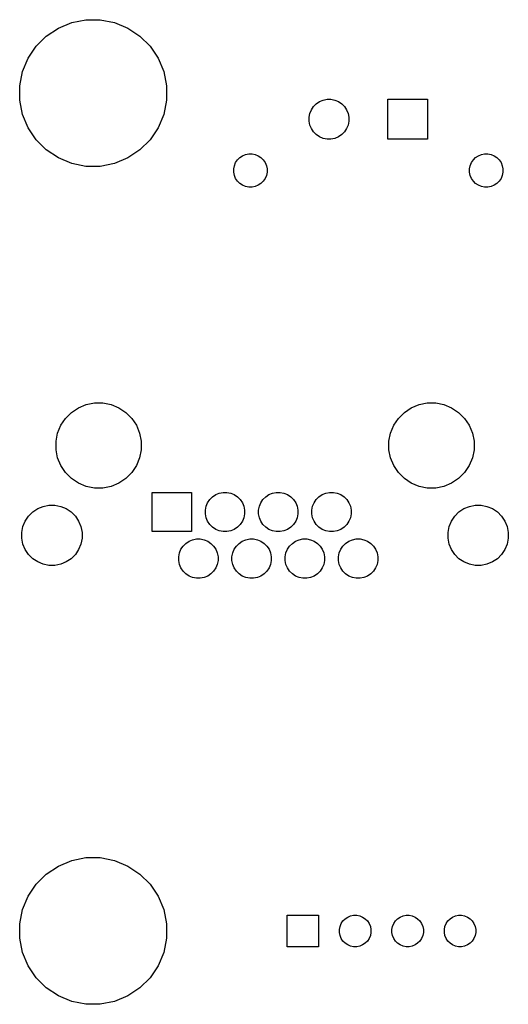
# Model space of a CAD drawing. Extents: x 52.2 to 149.8, y -66.8 to -29.2.
# Tile 1 of 5: x 52.2 to 70.8, y -66.8 to -29.2. Entities that reach past the tile are written whole.
import ezdxf

# ---------------------------------------------------------------- set-up
doc = ezdxf.new("R2010")
doc.units = 0
doc.layers.add('BLACK', color=7, linetype='CONTINUOUS')

msp = doc.modelspace()

# ---------------------------------------------------------------- linework, layer by layer
at = {"layer": 'BLACK', "linetype": 'CONTINUOUS'}
for p, q in [((53.6737, -29.5187), (54.1833, -29.3076)), ((54.1833, -29.3076), (54.7242, -29.2)), ((54.7242, -29.2), (55.2758, -29.2)), ((55.2758, -29.2), (55.8167, -29.3076)), ((55.8167, -29.3076), (56.3263, -29.5187)), ((53.2151, -29.8251), (53.6737, -29.5187)), ((56.3263, -29.5187), (56.7849, -29.8251)), ((52.8251, -30.2151), (53.2151, -29.8251)), ((56.7849, -29.8251), (57.1749, -30.2151)), ((52.5187, -30.6737), (52.8251, -30.2151)), ((57.1749, -30.2151), (57.4813, -30.6737)), ((52.3076, -31.1833), (52.5187, -30.6737)), ((57.4813, -30.6737), (57.6924, -31.1833)), ((52.2, -31.7242), (52.3076, -31.1833)), ((57.6924, -31.1833), (57.8, -31.7242)), ((52.2, -32.2758), (52.2, -31.7242)), ((57.8, -31.7242), (57.8, -32.2758)), ((52.3076, -32.8167), (52.2, -32.2758)), ((57.8, -32.2758), (57.6924, -32.8167)), ((63.5155, -32.4097), (63.64, -32.3265)), ((63.64, -32.3265), (63.7783, -32.2692)), ((63.7783, -32.2692), (63.9251, -32.24)), ((63.9251, -32.24), (64.0749, -32.24)), ((64.0749, -32.24), (64.2217, -32.2692)), ((64.2217, -32.2692), (64.36, -32.3265)), ((64.36, -32.3265), (64.4845, -32.4097)), ((66.24, -33.76), (66.24, -32.24)), ((66.24, -32.24), (67.76, -32.24)), ((67.76, -32.24), (67.76, -33.76)), ((63.2692, -32.7783), (63.3265, -32.64)), ((63.3265, -32.64), (63.4097, -32.5155)), ((63.4097, -32.5155), (63.5155, -32.4097)), ((64.4845, -32.4097), (64.5903, -32.5155)), ((64.5903, -32.5155), (64.6735, -32.64)), ((64.6735, -32.64), (64.7308, -32.7783)), ((52.5187, -33.3263), (52.3076, -32.8167)), ((57.6924, -32.8167), (57.4813, -33.3263)), ((63.24, -32.9251), (63.2692, -32.7783)), ((63.24, -33.0749), (63.24, -32.9251)), ((63.2692, -33.2217), (63.24, -33.0749)), ((64.7308, -32.7783), (64.76, -32.9251)), ((64.76, -33.0749), (64.7308, -33.2217)), ((64.76, -32.9251), (64.76, -33.0749)), ((52.8251, -33.7849), (52.5187, -33.3263)), ((57.4813, -33.3263), (57.1749, -33.7849)), ((63.3265, -33.36), (63.2692, -33.2217)), ((63.4097, -33.4845), (63.3265, -33.36)), ((64.6735, -33.36), (64.5903, -33.4845)), ((64.7308, -33.2217), (64.6735, -33.36)), ((53.2151, -34.1749), (52.8251, -33.7849)), ((57.1749, -33.7849), (56.7849, -34.1749)), ((63.5155, -33.5903), (63.4097, -33.4845)), ((63.64, -33.6735), (63.5155, -33.5903)), ((63.7783, -33.7308), (63.64, -33.6735)), ((63.9251, -33.76), (63.7783, -33.7308)), ((64.0749, -33.76), (63.9251, -33.76)), ((64.2217, -33.7308), (64.0749, -33.76)), ((64.36, -33.6735), (64.2217, -33.7308)), ((64.4845, -33.5903), (64.36, -33.6735)), ((64.5903, -33.4845), (64.4845, -33.5903)), ((67.76, -33.76), (66.24, -33.76)), ((53.6737, -34.4813), (53.2151, -34.1749)), ((56.7849, -34.1749), (56.3263, -34.4813)), ((54.1833, -34.6924), (53.6737, -34.4813)), ((56.3263, -34.4813), (55.8167, -34.6924)), ((60.4373, -34.6592), (60.5068, -34.5552)), ((60.5068, -34.5552), (60.5952, -34.4668)), ((60.5952, -34.4668), (60.6992, -34.3973)), ((60.6992, -34.3973), (60.8148, -34.3494)), ((60.8148, -34.3494), (60.9375, -34.325)), ((60.9375, -34.325), (61.0625, -34.325)), ((61.0625, -34.325), (61.1852, -34.3494)), ((61.1852, -34.3494), (61.3008, -34.3973)), ((61.3008, -34.3973), (61.4048, -34.4668)), ((61.4048, -34.4668), (61.4932, -34.5552)), ((61.4932, -34.5552), (61.5627, -34.6592)), ((69.4373, -34.6592), (69.5068, -34.5552)), ((69.5068, -34.5552), (69.5952, -34.4668)), ((69.5952, -34.4668), (69.6992, -34.3973)), ((69.6992, -34.3973), (69.8148, -34.3494)), ((69.8148, -34.3494), (69.9375, -34.325)), ((69.9375, -34.325), (70.0625, -34.325)), ((70.0625, -34.325), (70.1852, -34.3494)), ((70.1852, -34.3494), (70.3008, -34.3973)), ((70.3008, -34.3973), (70.4048, -34.4668)), ((70.4048, -34.4668), (70.4932, -34.5552)), ((70.4932, -34.5552), (70.5627, -34.6592)), ((54.7242, -34.8), (54.1833, -34.6924)), ((55.2758, -34.8), (54.7242, -34.8)), ((55.8167, -34.6924), (55.2758, -34.8)), ((60.365, -34.8975), (60.3894, -34.7748)), ((60.365, -35.0225), (60.365, -34.8975)), ((60.3894, -34.7748), (60.4373, -34.6592)), ((61.5627, -34.6592), (61.6106, -34.7748)), ((61.6106, -34.7748), (61.635, -34.8975)), ((61.635, -34.8975), (61.635, -35.0225)), ((69.365, -34.8975), (69.3894, -34.7748)), ((69.365, -35.0225), (69.365, -34.8975)), ((69.3894, -34.7748), (69.4373, -34.6592)), ((70.5627, -34.6592), (70.6106, -34.7748)), ((70.6106, -34.7748), (70.635, -34.8975)), ((70.635, -34.8975), (70.635, -35.0225)), ((60.3894, -35.1452), (60.365, -35.0225)), ((60.4373, -35.2608), (60.3894, -35.1452)), ((60.5068, -35.3648), (60.4373, -35.2608)), ((61.5627, -35.2608), (61.4932, -35.3648)), ((61.6106, -35.1452), (61.5627, -35.2608)), ((61.635, -35.0225), (61.6106, -35.1452)), ((69.3894, -35.1452), (69.365, -35.0225)), ((69.4373, -35.2608), (69.3894, -35.1452)), ((69.5068, -35.3648), (69.4373, -35.2608)), ((70.5627, -35.2608), (70.4932, -35.3648)), ((70.6106, -35.1452), (70.5627, -35.2608)), ((70.635, -35.0225), (70.6106, -35.1452)), ((60.5952, -35.4532), (60.5068, -35.3648)), ((60.6992, -35.5227), (60.5952, -35.4532)), ((60.8148, -35.5706), (60.6992, -35.5227)), ((60.9375, -35.595), (60.8148, -35.5706)), ((61.0625, -35.595), (60.9375, -35.595)), ((61.1852, -35.5706), (61.0625, -35.595)), ((61.3008, -35.5227), (61.1852, -35.5706)), ((61.4048, -35.4532), (61.3008, -35.5227)), ((61.4932, -35.3648), (61.4048, -35.4532)), ((69.5952, -35.4532), (69.5068, -35.3648)), ((69.6992, -35.5227), (69.5952, -35.4532)), ((69.8148, -35.5706), (69.6992, -35.5227)), ((69.9375, -35.595), (69.8148, -35.5706)), ((70.0625, -35.595), (69.9375, -35.595)), ((70.1852, -35.5706), (70.0625, -35.595)), ((70.3008, -35.5227), (70.1852, -35.5706)), ((70.4048, -35.4532), (70.3008, -35.5227)), ((70.4932, -35.3648), (70.4048, -35.4532)), ((54.4403, -44.0199), (54.736, -43.8974)), ((54.736, -43.8974), (55.05, -43.835)), ((55.05, -43.835), (55.37, -43.835)), ((55.37, -43.835), (55.684, -43.8974)), ((55.684, -43.8974), (55.9797, -44.0199)), ((67.1403, -44.0199), (67.436, -43.8974)), ((67.436, -43.8974), (67.75, -43.835)), ((67.75, -43.835), (68.07, -43.835)), ((68.07, -43.835), (68.384, -43.8974)), ((68.384, -43.8974), (68.6797, -44.0199)), ((53.9478, -44.4241), (54.1741, -44.1978)), ((54.1741, -44.1978), (54.4403, -44.0199)), ((55.9797, -44.0199), (56.2459, -44.1978)), ((56.2459, -44.1978), (56.4722, -44.4241)), ((66.6478, -44.4241), (66.8741, -44.1978)), ((66.8741, -44.1978), (67.1403, -44.0199)), ((68.6797, -44.0199), (68.9459, -44.1978)), ((68.9459, -44.1978), (69.1722, -44.4241)), ((53.6474, -44.986), (53.7699, -44.6903)), ((53.7699, -44.6903), (53.9478, -44.4241)), ((56.4722, -44.4241), (56.6501, -44.6903)), ((56.6501, -44.6903), (56.7726, -44.986)), ((66.3474, -44.986), (66.4699, -44.6903)), ((66.4699, -44.6903), (66.6478, -44.4241)), ((69.1722, -44.4241), (69.3501, -44.6903)), ((69.3501, -44.6903), (69.4726, -44.986)), ((53.585, -45.3), (53.6474, -44.986)), ((56.7726, -44.986), (56.835, -45.3)), ((66.285, -45.3), (66.3474, -44.986)), ((69.4726, -44.986), (69.535, -45.3)), ((53.585, -45.62), (53.585, -45.3)), ((56.835, -45.3), (56.835, -45.62)), ((66.285, -45.62), (66.285, -45.3)), ((69.535, -45.3), (69.535, -45.62)), ((53.6474, -45.934), (53.585, -45.62)), ((56.835, -45.62), (56.7726, -45.934)), ((66.3474, -45.934), (66.285, -45.62)), ((69.535, -45.62), (69.4726, -45.934)), ((53.7699, -46.2297), (53.6474, -45.934)), ((53.9478, -46.4959), (53.7699, -46.2297)), ((56.6501, -46.2297), (56.4722, -46.4959)), ((56.7726, -45.934), (56.6501, -46.2297)), ((66.4699, -46.2297), (66.3474, -45.934)), ((66.6478, -46.4959), (66.4699, -46.2297)), ((69.3501, -46.2297), (69.1722, -46.4959)), ((69.4726, -45.934), (69.3501, -46.2297)), ((54.1741, -46.7222), (53.9478, -46.4959)), ((56.4722, -46.4959), (56.2459, -46.7222)), ((66.8741, -46.7222), (66.6478, -46.4959)), ((69.1722, -46.4959), (68.9459, -46.7222)), ((54.4403, -46.9001), (54.1741, -46.7222)), ((54.736, -47.0226), (54.4403, -46.9001)), ((55.9797, -46.9001), (55.684, -47.0226)), ((56.2459, -46.7222), (55.9797, -46.9001)), ((67.1403, -46.9001), (66.8741, -46.7222)), ((67.436, -47.0226), (67.1403, -46.9001)), ((68.6797, -46.9001), (68.384, -47.0226)), ((68.9459, -46.7222), (68.6797, -46.9001)), ((55.05, -47.085), (54.736, -47.0226)), ((55.37, -47.085), (55.05, -47.085)), ((55.684, -47.0226), (55.37, -47.085)), ((57.25, -48.75), (57.25, -47.25)), ((57.25, -47.25), (58.75, -47.25)), ((58.75, -47.25), (58.75, -48.75)), ((59.5539, -47.4174), (59.6767, -47.3354)), ((59.6767, -47.3354), (59.8132, -47.2788)), ((59.8132, -47.2788), (59.9581, -47.25)), ((59.9581, -47.25), (60.1059, -47.25)), ((60.1059, -47.25), (60.2508, -47.2788)), ((60.2508, -47.2788), (60.3873, -47.3354)), ((60.3873, -47.3354), (60.5101, -47.4174)), ((61.5859, -47.4174), (61.7087, -47.3354)), ((61.7087, -47.3354), (61.8452, -47.2788)), ((61.8452, -47.2788), (61.9901, -47.25)), ((61.9901, -47.25), (62.1379, -47.25)), ((62.1379, -47.25), (62.2828, -47.2788)), ((62.2828, -47.2788), (62.4193, -47.3354)), ((62.4193, -47.3354), (62.5421, -47.4174)), ((63.6179, -47.4174), (63.7407, -47.3354)), ((63.7407, -47.3354), (63.8772, -47.2788)), ((63.8772, -47.2788), (64.0221, -47.25)), ((64.0221, -47.25), (64.1699, -47.25)), ((64.1699, -47.25), (64.3148, -47.2788)), ((64.3148, -47.2788), (64.4513, -47.3354)), ((64.4513, -47.3354), (64.5741, -47.4174)), ((67.75, -47.085), (67.436, -47.0226)), ((68.07, -47.085), (67.75, -47.085)), ((68.384, -47.0226), (68.07, -47.085)), ((53.0946, -47.7842), (53.3167, -47.74)), ((53.3167, -47.74), (53.5433, -47.74)), ((53.5433, -47.74), (53.7654, -47.7842)), ((59.3108, -47.7812), (59.3674, -47.6447)), ((59.3674, -47.6447), (59.4494, -47.5219)), ((59.4494, -47.5219), (59.5539, -47.4174)), ((60.5101, -47.4174), (60.6146, -47.5219)), ((60.6146, -47.5219), (60.6966, -47.6447)), ((60.6966, -47.6447), (60.7532, -47.7812)), ((61.3428, -47.7812), (61.3994, -47.6447)), ((61.3994, -47.6447), (61.4814, -47.5219)), ((61.4814, -47.5219), (61.5859, -47.4174)), ((62.5421, -47.4174), (62.6466, -47.5219)), ((62.6466, -47.5219), (62.7286, -47.6447)), ((62.7286, -47.6447), (62.7852, -47.7812)), ((63.3748, -47.7812), (63.4314, -47.6447)), ((63.4314, -47.6447), (63.5134, -47.5219)), ((63.5134, -47.5219), (63.6179, -47.4174)), ((64.5741, -47.4174), (64.6786, -47.5219)), ((64.6786, -47.5219), (64.7606, -47.6447)), ((64.7606, -47.6447), (64.8172, -47.7812)), ((69.3546, -47.7842), (69.5767, -47.74)), ((69.5767, -47.74), (69.8033, -47.74)), ((69.8033, -47.74), (70.0254, -47.7842)), ((52.5367, -48.1569), (52.6969, -47.9967)), ((52.6969, -47.9967), (52.8853, -47.8709)), ((52.8853, -47.8709), (53.0946, -47.7842)), ((53.7654, -47.7842), (53.9747, -47.8709)), ((53.9747, -47.8709), (54.1631, -47.9967)), ((54.1631, -47.9967), (54.3233, -48.1569)), ((59.282, -47.9261), (59.3108, -47.7812)), ((59.282, -48.0739), (59.282, -47.9261)), ((59.3108, -48.2188), (59.282, -48.0739)), ((60.7532, -47.7812), (60.782, -47.9261)), ((60.782, -48.0739), (60.7532, -48.2188)), ((60.782, -47.9261), (60.782, -48.0739)), ((61.314, -47.9261), (61.3428, -47.7812)), ((61.314, -48.0739), (61.314, -47.9261)), ((61.3428, -48.2188), (61.314, -48.0739)), ((62.7852, -47.7812), (62.814, -47.9261)), ((62.814, -48.0739), (62.7852, -48.2188)), ((62.814, -47.9261), (62.814, -48.0739)), ((63.346, -47.9261), (63.3748, -47.7812)), ((63.346, -48.0739), (63.346, -47.9261)), ((63.3748, -48.2188), (63.346, -48.0739)), ((64.8172, -47.7812), (64.846, -47.9261)), ((64.846, -48.0739), (64.8172, -48.2188)), ((64.846, -47.9261), (64.846, -48.0739)), ((68.7967, -48.1569), (68.9569, -47.9967)), ((68.9569, -47.9967), (69.1453, -47.8709)), ((69.1453, -47.8709), (69.3546, -47.7842)), ((70.0254, -47.7842), (70.2347, -47.8709)), ((70.2347, -47.8709), (70.4231, -47.9967)), ((70.4231, -47.9967), (70.5833, -48.1569)), ((52.3242, -48.5546), (52.4109, -48.3453)), ((52.4109, -48.3453), (52.5367, -48.1569)), ((54.3233, -48.1569), (54.4491, -48.3453)), ((54.4491, -48.3453), (54.5358, -48.5546)), ((59.3674, -48.3553), (59.3108, -48.2188)), ((59.4494, -48.4781), (59.3674, -48.3553)), ((59.5539, -48.5826), (59.4494, -48.4781)), ((60.6146, -48.4781), (60.5101, -48.5826)), ((60.6966, -48.3553), (60.6146, -48.4781)), ((60.7532, -48.2188), (60.6966, -48.3553)), ((61.3994, -48.3553), (61.3428, -48.2188)), ((61.4814, -48.4781), (61.3994, -48.3553)), ((61.5859, -48.5826), (61.4814, -48.4781)), ((62.6466, -48.4781), (62.5421, -48.5826)), ((62.7286, -48.3553), (62.6466, -48.4781)), ((62.7852, -48.2188), (62.7286, -48.3553)), ((63.4314, -48.3553), (63.3748, -48.2188)), ((63.5134, -48.4781), (63.4314, -48.3553)), ((63.6179, -48.5826), (63.5134, -48.4781)), ((64.6786, -48.4781), (64.5741, -48.5826)), ((64.7606, -48.3553), (64.6786, -48.4781)), ((64.8172, -48.2188), (64.7606, -48.3553)), ((68.5842, -48.5546), (68.6709, -48.3453)), ((68.6709, -48.3453), (68.7967, -48.1569)), ((70.5833, -48.1569), (70.7091, -48.3453)), ((70.7091, -48.3453), (70.7958, -48.5546)), ((52.28, -48.7767), (52.3242, -48.5546)), ((52.28, -49.0033), (52.28, -48.7767)), ((54.5358, -48.5546), (54.58, -48.7767)), ((54.58, -48.7767), (54.58, -49.0033)), ((58.75, -48.75), (57.25, -48.75)), ((59.6767, -48.6646), (59.5539, -48.5826)), ((59.8132, -48.7212), (59.6767, -48.6646)), ((59.9581, -48.75), (59.8132, -48.7212)), ((60.1059, -48.75), (59.9581, -48.75)), ((60.2508, -48.7212), (60.1059, -48.75)), ((60.3873, -48.6646), (60.2508, -48.7212)), ((60.5101, -48.5826), (60.3873, -48.6646)), ((61.7087, -48.6646), (61.5859, -48.5826)), ((61.8452, -48.7212), (61.7087, -48.6646)), ((61.9901, -48.75), (61.8452, -48.7212)), ((62.1379, -48.75), (61.9901, -48.75)), ((62.2828, -48.7212), (62.1379, -48.75)), ((62.4193, -48.6646), (62.2828, -48.7212)), ((62.5421, -48.5826), (62.4193, -48.6646)), ((63.7407, -48.6646), (63.6179, -48.5826)), ((63.8772, -48.7212), (63.7407, -48.6646)), ((64.0221, -48.75), (63.8772, -48.7212)), ((64.1699, -48.75), (64.0221, -48.75)), ((64.3148, -48.7212), (64.1699, -48.75)), ((64.4513, -48.6646), (64.3148, -48.7212)), ((64.5741, -48.5826), (64.4513, -48.6646)), ((68.54, -48.7767), (68.5842, -48.5546)), ((68.54, -49.0033), (68.54, -48.7767)), ((70.7958, -48.5546), (70.84, -48.7767)), ((70.84, -48.7767), (70.84, -49.0033)), ((52.3242, -49.2254), (52.28, -49.0033)), ((52.4109, -49.4347), (52.3242, -49.2254)), ((54.5358, -49.2254), (54.4491, -49.4347)), ((54.58, -49.0033), (54.5358, -49.2254)), ((58.4334, -49.3019), (58.5379, -49.1974)), ((58.5379, -49.1974), (58.6607, -49.1154)), ((58.6607, -49.1154), (58.7972, -49.0588)), ((58.7972, -49.0588), (58.9421, -49.03)), ((58.9421, -49.03), (59.0899, -49.03)), ((59.0899, -49.03), (59.2348, -49.0588)), ((59.2348, -49.0588), (59.3713, -49.1154)), ((59.3713, -49.1154), (59.4941, -49.1974)), ((59.4941, -49.1974), (59.5986, -49.3019)), ((60.4654, -49.3019), (60.5699, -49.1974)), ((60.5699, -49.1974), (60.6927, -49.1154)), ((60.6927, -49.1154), (60.8292, -49.0588)), ((60.8292, -49.0588), (60.9741, -49.03)), ((60.9741, -49.03), (61.1219, -49.03)), ((61.1219, -49.03), (61.2668, -49.0588)), ((61.2668, -49.0588), (61.4033, -49.1154)), ((61.4033, -49.1154), (61.5261, -49.1974)), ((61.5261, -49.1974), (61.6306, -49.3019)), ((62.4974, -49.3019), (62.6019, -49.1974)), ((62.6019, -49.1974), (62.7247, -49.1154)), ((62.7247, -49.1154), (62.8612, -49.0588)), ((62.8612, -49.0588), (63.0061, -49.03)), ((63.0061, -49.03), (63.1539, -49.03)), ((63.1539, -49.03), (63.2988, -49.0588)), ((63.2988, -49.0588), (63.4353, -49.1154)), ((63.4353, -49.1154), (63.5581, -49.1974)), ((63.5581, -49.1974), (63.6626, -49.3019)), ((64.5294, -49.3019), (64.6339, -49.1974)), ((64.6339, -49.1974), (64.7567, -49.1154)), ((64.7567, -49.1154), (64.8932, -49.0588)), ((64.8932, -49.0588), (65.0381, -49.03)), ((65.0381, -49.03), (65.1859, -49.03)), ((65.1859, -49.03), (65.3308, -49.0588)), ((65.3308, -49.0588), (65.4673, -49.1154)), ((65.4673, -49.1154), (65.5901, -49.1974)), ((65.5901, -49.1974), (65.6946, -49.3019)), ((68.5842, -49.2254), (68.54, -49.0033)), ((68.6709, -49.4347), (68.5842, -49.2254)), ((70.7958, -49.2254), (70.7091, -49.4347)), ((70.84, -49.0033), (70.7958, -49.2254)), ((52.5367, -49.6231), (52.4109, -49.4347)), ((52.6969, -49.7833), (52.5367, -49.6231)), ((54.3233, -49.6231), (54.1631, -49.7833)), ((54.4491, -49.4347), (54.3233, -49.6231)), ((58.266, -49.7061), (58.2948, -49.5612)), ((58.2948, -49.5612), (58.3514, -49.4247)), ((58.3514, -49.4247), (58.4334, -49.3019)), ((59.5986, -49.3019), (59.6806, -49.4247)), ((59.6806, -49.4247), (59.7372, -49.5612)), ((59.7372, -49.5612), (59.766, -49.7061)), ((60.298, -49.7061), (60.3268, -49.5612)), ((60.3268, -49.5612), (60.3834, -49.4247)), ((60.3834, -49.4247), (60.4654, -49.3019)), ((61.6306, -49.3019), (61.7126, -49.4247)), ((61.7126, -49.4247), (61.7692, -49.5612)), ((61.7692, -49.5612), (61.798, -49.7061)), ((62.33, -49.7061), (62.3588, -49.5612)), ((62.3588, -49.5612), (62.4154, -49.4247)), ((62.4154, -49.4247), (62.4974, -49.3019)), ((63.6626, -49.3019), (63.7446, -49.4247)), ((63.7446, -49.4247), (63.8012, -49.5612)), ((63.8012, -49.5612), (63.83, -49.7061)), ((64.362, -49.7061), (64.3908, -49.5612)), ((64.3908, -49.5612), (64.4474, -49.4247)), ((64.4474, -49.4247), (64.5294, -49.3019)), ((65.6946, -49.3019), (65.7766, -49.4247)), ((65.7766, -49.4247), (65.8332, -49.5612)), ((65.8332, -49.5612), (65.862, -49.7061)), ((68.7967, -49.6231), (68.6709, -49.4347)), ((68.9569, -49.7833), (68.7967, -49.6231)), ((70.5833, -49.6231), (70.4231, -49.7833)), ((70.7091, -49.4347), (70.5833, -49.6231)), ((52.8853, -49.9091), (52.6969, -49.7833)), ((53.0946, -49.9958), (52.8853, -49.9091)), ((53.3167, -50.04), (53.0946, -49.9958)), ((53.7654, -49.9958), (53.5433, -50.04)), ((53.9747, -49.9091), (53.7654, -49.9958)), ((54.1631, -49.7833), (53.9747, -49.9091)), ((58.266, -49.8539), (58.266, -49.7061)), ((58.2948, -49.9988), (58.266, -49.8539)), ((58.3514, -50.1353), (58.2948, -49.9988)), ((59.7372, -49.9988), (59.6806, -50.1353)), ((59.766, -49.8539), (59.7372, -49.9988)), ((59.766, -49.7061), (59.766, -49.8539)), ((60.298, -49.8539), (60.298, -49.7061)), ((60.3268, -49.9988), (60.298, -49.8539)), ((60.3834, -50.1353), (60.3268, -49.9988)), ((61.7692, -49.9988), (61.7126, -50.1353)), ((61.798, -49.8539), (61.7692, -49.9988)), ((61.798, -49.7061), (61.798, -49.8539)), ((62.33, -49.8539), (62.33, -49.7061)), ((62.3588, -49.9988), (62.33, -49.8539)), ((62.4154, -50.1353), (62.3588, -49.9988)), ((63.8012, -49.9988), (63.7446, -50.1353)), ((63.83, -49.8539), (63.8012, -49.9988)), ((63.83, -49.7061), (63.83, -49.8539)), ((64.362, -49.8539), (64.362, -49.7061)), ((64.3908, -49.9988), (64.362, -49.8539)), ((64.4474, -50.1353), (64.3908, -49.9988)), ((65.8332, -49.9988), (65.7766, -50.1353)), ((65.862, -49.8539), (65.8332, -49.9988)), ((65.862, -49.7061), (65.862, -49.8539)), ((69.1453, -49.9091), (68.9569, -49.7833)), ((69.3546, -49.9958), (69.1453, -49.9091)), ((69.5767, -50.04), (69.3546, -49.9958)), ((70.0254, -49.9958), (69.8033, -50.04)), ((70.2347, -49.9091), (70.0254, -49.9958)), ((70.4231, -49.7833), (70.2347, -49.9091)), ((53.5433, -50.04), (53.3167, -50.04)), ((58.4334, -50.2581), (58.3514, -50.1353)), ((58.5379, -50.3626), (58.4334, -50.2581)), ((58.6607, -50.4446), (58.5379, -50.3626)), ((59.4941, -50.3626), (59.3713, -50.4446)), ((59.5986, -50.2581), (59.4941, -50.3626)), ((59.6806, -50.1353), (59.5986, -50.2581)), ((60.4654, -50.2581), (60.3834, -50.1353)), ((60.5699, -50.3626), (60.4654, -50.2581)), ((60.6927, -50.4446), (60.5699, -50.3626)), ((61.5261, -50.3626), (61.4033, -50.4446)), ((61.6306, -50.2581), (61.5261, -50.3626)), ((61.7126, -50.1353), (61.6306, -50.2581)), ((62.4974, -50.2581), (62.4154, -50.1353)), ((62.6019, -50.3626), (62.4974, -50.2581)), ((62.7247, -50.4446), (62.6019, -50.3626)), ((63.5581, -50.3626), (63.4353, -50.4446)), ((63.6626, -50.2581), (63.5581, -50.3626)), ((63.7446, -50.1353), (63.6626, -50.2581)), ((64.5294, -50.2581), (64.4474, -50.1353)), ((64.6339, -50.3626), (64.5294, -50.2581)), ((64.7567, -50.4446), (64.6339, -50.3626)), ((65.5901, -50.3626), (65.4673, -50.4446)), ((65.6946, -50.2581), (65.5901, -50.3626)), ((65.7766, -50.1353), (65.6946, -50.2581)), ((69.8033, -50.04), (69.5767, -50.04)), ((58.7972, -50.5012), (58.6607, -50.4446)), ((58.9421, -50.53), (58.7972, -50.5012)), ((59.0899, -50.53), (58.9421, -50.53)), ((59.2348, -50.5012), (59.0899, -50.53)), ((59.3713, -50.4446), (59.2348, -50.5012)), ((60.8292, -50.5012), (60.6927, -50.4446)), ((60.9741, -50.53), (60.8292, -50.5012)), ((61.1219, -50.53), (60.9741, -50.53)), ((61.2668, -50.5012), (61.1219, -50.53)), ((61.4033, -50.4446), (61.2668, -50.5012)), ((62.8612, -50.5012), (62.7247, -50.4446)), ((63.0061, -50.53), (62.8612, -50.5012)), ((63.1539, -50.53), (63.0061, -50.53)), ((63.2988, -50.5012), (63.1539, -50.53)), ((63.4353, -50.4446), (63.2988, -50.5012)), ((64.8932, -50.5012), (64.7567, -50.4446)), ((65.0381, -50.53), (64.8932, -50.5012)), ((65.1859, -50.53), (65.0381, -50.53)), ((65.3308, -50.5012), (65.1859, -50.53)), ((65.4673, -50.4446), (65.3308, -50.5012)), ((54.1833, -61.3076), (54.7242, -61.2)), ((54.7242, -61.2), (55.2758, -61.2)), ((55.2758, -61.2), (55.8167, -61.3076)), ((53.2151, -61.8251), (53.6737, -61.5187)), ((53.6737, -61.5187), (54.1833, -61.3076)), ((55.8167, -61.3076), (56.3263, -61.5187)), ((56.3263, -61.5187), (56.7849, -61.8251)), ((52.8251, -62.2151), (53.2151, -61.8251)), ((56.7849, -61.8251), (57.1749, -62.2151)), ((52.5187, -62.6737), (52.8251, -62.2151)), ((57.1749, -62.2151), (57.4813, -62.6737)), ((52.3076, -63.1833), (52.5187, -62.6737)), ((57.4813, -62.6737), (57.6924, -63.1833)), ((52.2, -63.7242), (52.3076, -63.1833)), ((57.6924, -63.1833), (57.8, -63.7242)), ((62.4, -64.6), (62.4, -63.4)), ((62.4, -63.4), (63.6, -63.4)), ((63.6, -63.4), (63.6, -64.6)), ((64.5339, -63.6175), (64.6175, -63.5339)), ((64.6175, -63.5339), (64.7158, -63.4683)), ((64.7158, -63.4683), (64.825, -63.4231)), ((64.825, -63.4231), (64.9409, -63.4)), ((64.9409, -63.4), (65.0591, -63.4)), ((65.0591, -63.4), (65.175, -63.4231)), ((65.175, -63.4231), (65.2842, -63.4683)), ((65.2842, -63.4683), (65.3825, -63.5339)), ((65.3825, -63.5339), (65.466, -63.6175)), ((66.5339, -63.6175), (66.6175, -63.5339)), ((66.6175, -63.5339), (66.7158, -63.4683)), ((66.7158, -63.4683), (66.825, -63.4231)), ((66.825, -63.4231), (66.9409, -63.4)), ((66.9409, -63.4), (67.0591, -63.4)), ((67.0591, -63.4), (67.175, -63.4231)), ((67.175, -63.4231), (67.2842, -63.4683)), ((67.2842, -63.4683), (67.3825, -63.5339)), ((67.3825, -63.5339), (67.466, -63.6175)), ((68.5339, -63.6175), (68.6175, -63.5339)), ((68.6175, -63.5339), (68.7158, -63.4683)), ((68.7158, -63.4683), (68.825, -63.4231)), ((68.825, -63.4231), (68.9409, -63.4)), ((68.9409, -63.4), (69.0591, -63.4)), ((69.0591, -63.4), (69.175, -63.4231)), ((69.175, -63.4231), (69.2842, -63.4683)), ((69.2842, -63.4683), (69.3825, -63.5339)), ((69.3825, -63.5339), (69.466, -63.6175)), ((52.2, -64.2758), (52.2, -63.7242)), ((57.8, -63.7242), (57.8, -64.2758)), ((64.4, -63.9409), (64.4231, -63.825)), ((64.4231, -63.825), (64.4683, -63.7158)), ((64.4683, -63.7158), (64.5339, -63.6175)), ((65.466, -63.6175), (65.5317, -63.7158)), ((65.5317, -63.7158), (65.5769, -63.825)), ((65.5769, -63.825), (65.6, -63.9409)), ((66.4, -63.9409), (66.4231, -63.825)), ((66.4231, -63.825), (66.4683, -63.7158)), ((66.4683, -63.7158), (66.5339, -63.6175)), ((67.466, -63.6175), (67.5317, -63.7158)), ((67.5317, -63.7158), (67.5769, -63.825)), ((67.5769, -63.825), (67.6, -63.9409)), ((68.4, -63.9409), (68.4231, -63.825)), ((68.4231, -63.825), (68.4683, -63.7158)), ((68.4683, -63.7158), (68.5339, -63.6175)), ((69.466, -63.6175), (69.5317, -63.7158)), ((69.5317, -63.7158), (69.5769, -63.825)), ((69.5769, -63.825), (69.6, -63.9409)), ((52.3076, -64.8167), (52.2, -64.2758)), ((57.8, -64.2758), (57.6924, -64.8167)), ((64.4, -64.0591), (64.4, -63.9409)), ((64.4231, -64.175), (64.4, -64.0591)), ((64.4683, -64.2842), (64.4231, -64.175)), ((64.5339, -64.3825), (64.4683, -64.2842)), ((65.5317, -64.2842), (65.466, -64.3825)), ((65.5769, -64.175), (65.5317, -64.2842)), ((65.6, -64.0591), (65.5769, -64.175)), ((65.6, -63.9409), (65.6, -64.0591)), ((66.4, -64.0591), (66.4, -63.9409)), ((66.4231, -64.175), (66.4, -64.0591)), ((66.4683, -64.2842), (66.4231, -64.175)), ((66.5339, -64.3825), (66.4683, -64.2842)), ((67.5317, -64.2842), (67.466, -64.3825)), ((67.5769, -64.175), (67.5317, -64.2842)), ((67.6, -64.0591), (67.5769, -64.175)), ((67.6, -63.9409), (67.6, -64.0591)), ((68.4, -64.0591), (68.4, -63.9409)), ((68.4231, -64.175), (68.4, -64.0591)), ((68.4683, -64.2842), (68.4231, -64.175)), ((68.5339, -64.3825), (68.4683, -64.2842)), ((69.5317, -64.2842), (69.466, -64.3825)), ((69.5769, -64.175), (69.5317, -64.2842)), ((69.6, -64.0591), (69.5769, -64.175)), ((69.6, -63.9409), (69.6, -64.0591)), ((63.6, -64.6), (62.4, -64.6)), ((64.6175, -64.466), (64.5339, -64.3825)), ((64.7158, -64.5317), (64.6175, -64.466)), ((64.825, -64.5769), (64.7158, -64.5317)), ((64.9409, -64.6), (64.825, -64.5769)), ((65.0591, -64.6), (64.9409, -64.6)), ((65.175, -64.5769), (65.0591, -64.6)), ((65.2842, -64.5317), (65.175, -64.5769)), ((65.3825, -64.466), (65.2842, -64.5317)), ((65.466, -64.3825), (65.3825, -64.466)), ((66.6175, -64.466), (66.5339, -64.3825)), ((66.7158, -64.5317), (66.6175, -64.466)), ((66.825, -64.5769), (66.7158, -64.5317)), ((66.9409, -64.6), (66.825, -64.5769)), ((67.0591, -64.6), (66.9409, -64.6)), ((67.175, -64.5769), (67.0591, -64.6)), ((67.2842, -64.5317), (67.175, -64.5769)), ((67.3825, -64.466), (67.2842, -64.5317)), ((67.466, -64.3825), (67.3825, -64.466)), ((68.6175, -64.466), (68.5339, -64.3825)), ((68.7158, -64.5317), (68.6175, -64.466)), ((68.825, -64.5769), (68.7158, -64.5317)), ((68.9409, -64.6), (68.825, -64.5769)), ((69.0591, -64.6), (68.9409, -64.6)), ((69.175, -64.5769), (69.0591, -64.6)), ((69.2842, -64.5317), (69.175, -64.5769)), ((69.3825, -64.466), (69.2842, -64.5317)), ((69.466, -64.3825), (69.3825, -64.466)), ((52.5187, -65.3263), (52.3076, -64.8167)), ((57.6924, -64.8167), (57.4813, -65.3263)), ((52.8251, -65.7849), (52.5187, -65.3263)), ((57.4813, -65.3263), (57.1749, -65.7849)), ((53.2151, -66.1749), (52.8251, -65.7849)), ((57.1749, -65.7849), (56.7849, -66.1749)), ((53.6737, -66.4813), (53.2151, -66.1749)), ((56.7849, -66.1749), (56.3263, -66.4813)), ((54.1833, -66.6924), (53.6737, -66.4813)), ((56.3263, -66.4813), (55.8167, -66.6924)), ((54.7242, -66.8), (54.1833, -66.6924)), ((55.2758, -66.8), (54.7242, -66.8)), ((55.8167, -66.6924), (55.2758, -66.8))]:
    msp.add_line(p, q, dxfattribs=at)

doc.saveas('drawing.dxf')
